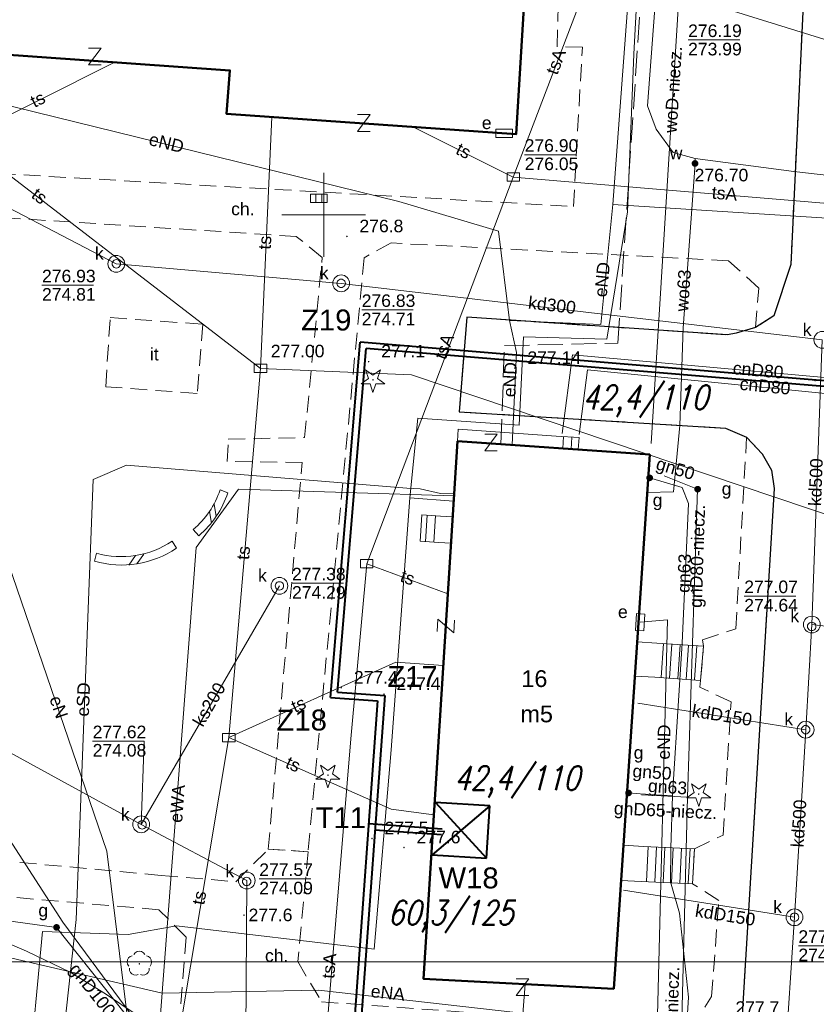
# Model space of a CAD drawing. Extents: x 0 to 6569664, y 0 to 5584502.
# Tile 51 of 64: x 6568532 to 6568579, y 5584103 to 5584162. Entities that reach past the tile are written whole.
import ezdxf
from ezdxf.enums import TextEntityAlignment as Align

# ---------------------------------------------------------------- set-up
doc = ezdxf.new("R2010")
doc.units = 0
doc.header["$PDSIZE"] = 0.75
for name, pattern in [('GAK', [3.5, 2, -0.7, 0.1, -0.7]), ('PRZER2-1', [1.5, 1, -0.5]), ('PRZER3-1', [2, 1.5, -0.5])]:
    doc.linetypes.add(name, pattern=pattern)
doc.layers.get('0').update_dxf_attribs({"linetype": 'CONTINUOUS'})
doc.layers.get('Defpoints').update_dxf_attribs({"linetype": 'CONTINUOUS'})
for name, color, linetype, lineweight in [('alarm', 51, 'CONTINUOUS', 50), ('EGBS', 7, 'CONTINUOUS', 18), ('EGBU', 7, 'CONTINUOUS', 50), ('EGBU_O', 7, 'CONTINUOUS', 50), ('GEPADR_O', 7, 'CONTINUOUS', 18), ('GEPPHC', 7, 'CONTINUOUS', 18), ('GUPPRZ_O', 7, 'CONTINUOUS', 18), ('OTDN', 7, 'CONTINUOUS', 18), ('OTKC', 7, 'CONTINUOUS', 18), ('OTKC_O', 7, 'CONTINUOUS', 18), ('OTKJ', 7, 'CONTINUOUS', 18), ('OTKK', 7, 'CONTINUOUS', 25), ('OTRN', 7, 'CONTINUOUS', 13), ('OTRN_O', 7, 'CONTINUOUS', 13), ('OTRS', 7, 'CONTINUOUS', 13), ('OTRS_O', 7, 'CONTINUOUS', 13), ('OTZI', 7, 'CONTINUOUS', 18), ('OTZI_O', 7, 'CONTINUOUS', 18), ('ramka sekcji', 7, 'CONTINUOUS', 18), ('siec', 7, 'GAK', 70), ('SUPK', 7, 'CONTINUOUS', 18), ('SUPW', 7, 'CONTINUOUS', 18), ('SUPW_O', 7, 'CONTINUOUS', 18)]:
    doc.layers.add(name, color=color, linetype=linetype, lineweight=lineweight)
for name, color, linetype, lineweight, true_color in [('OTZG', 7, 'CONTINUOUS', 18, 0x008000), ('OTZL', 7, 'CONTINUOUS', 18, 0x008000), ('SUCP', 7, 'CONTINUOUS', 18, 0xd200d2), ('SUCP_O', 7, 'CONTINUOUS', 18, 0xd200d2), ('SUEP', 1, 'CONTINUOUS', 18, 0xff0000), ('SUEP_O', 1, 'CONTINUOUS', 18, 0xff0000), ('SUES', 1, 'CONTINUOUS', 18, 0xff0000), ('SUES_O', 1, 'CONTINUOUS', 18, 0xff0000), ('SUGP', 7, 'CONTINUOUS', 18, 0xbfbf00), ('SUGP_O', 7, 'CONTINUOUS', 18, 0xbfbf00), ('SUGU', 7, 'CONTINUOUS', 18, 0xbfbf00), ('SUGU_O', 7, 'CONTINUOUS', 18, 0xbfbf00), ('SUGW', 7, 'CONTINUOUS', 18, 0xbfbf00), ('SUGW_O', 7, 'CONTINUOUS', 18, 0xbfbf00), ('SUKK', 7, 'CONTINUOUS', 18, 0x803300), ('SUKP', 7, 'CONTINUOUS', 18, 0x803300), ('SUKP_O', 7, 'CONTINUOUS', 18, 0x803300), ('SUTP', 7, 'CONTINUOUS', 18, 0xff9100), ('SUTP_O', 7, 'CONTINUOUS', 18, 0xff9100), ('SUWP', 5, 'CONTINUOUS', 18, 0x0000ff), ('SUWP_O', 5, 'CONTINUOUS', 18, 0x0000ff), ('SUWW', 5, 'CONTINUOUS', 18, 0x0000ff), ('SUWW_O', 5, 'CONTINUOUS', 18, 0x0000ff)]:
    doc.layers.add(name, color=color, linetype=linetype, lineweight=lineweight, true_color=true_color)
doc.styles.add('Arial', font='arial.ttf')
doc.styles.add('GEO-INFO', font='arial.ttf')
doc.styles.add('UZBROJENIE', font='SIMPLEX.shx', dxfattribs={"width": 0.8, "oblique": 15.00003, "height": 0.9})
doc.dimstyles.get("Standard").update_dxf_attribs({"dimtxt": 0.18, "dimasz": 0.18, "dimexe": 0.18, "dimexo": 0.0625, "dimgap": 0.09, "dimtad": 0, "dimtih": 1, "dimtoh": 1, "dimdec": 4, "dimzin": 0, "dimdsep": 46, "dimtxsty": 'Standard', "dimcen": 0.09, "dimadec": 0, "dimazin": 0, "dimtfac": 1, "dimtdec": 4, "dimtofl": 0, "dimtmove": 0, "dimatfit": 3, "dimfxl": 0, "dimtolj": 1, "dimtzin": 0, "dimarcsym": 0})

# ---------------------------------------------------------------- blocks, each defined once
blk = doc.blocks.new('D_GSPRDL1')
blk.add_hatch(color=0).paths.add_polyline_path([(0, -0.045), (0.013906, -0.042798), (0.02645, -0.036406), (0.036406, -0.02645), (0.042798, -0.013906), (0.045, 0), (0.042798, 0.013906), (0.036406, 0.02645), (0.02645, 0.036406), (0.013906, 0.042798), (0, 0.045), (-0.013906, 0.042798), (-0.02645, 0.036406), (-0.036406, 0.02645), (-0.042798, 0.013906), (-0.045, 0), (-0.042798, -0.013906), (-0.036406, -0.02645), (-0.02645, -0.036406), (-0.013906, -0.042798)])
at = {"color": 0}
for points in [[(-0.324277, 0.563333), (-0.240553, 0.662679), (-0.127956, 0.727494), (0, 0.75), (0.127956, 0.727494), (0.240553, 0.662679), (0.324277, 0.563333)], [(-0.635969, -0.134326), (-0.70458, -0.024001), (-0.731429, 0.103115), (-0.713292, 0.231763), (-0.652348, 0.346501), (-0.55591, 0.433559), (-0.435555, 0.482485)], [(0.435555, 0.482485), (0.55591, 0.433559), (0.652348, 0.346501), (0.713292, 0.231763), (0.731429, 0.103115), (0.70458, -0.024001), (0.635969, -0.134326)], [(-0.068773, -0.646351), (-0.194901, -0.677512), (-0.324092, -0.663766), (-0.440839, -0.606763), (-0.531129, -0.513345), (-0.584125, -0.394725), (-0.593465, -0.265141)], [(0.593465, -0.265141), (0.584125, -0.394725), (0.531129, -0.513345), (0.440839, -0.606763), (0.324092, -0.663766), (0.194901, -0.677512), (0.068773, -0.646351)]]:
    blk.add_lwpolyline(points, dxfattribs=at)
blk = doc.blocks.new('D_GSPRDI1')
blk.add_hatch(color=0).paths.add_polyline_path([(0, -0.045), (0.013906, -0.042798), (0.02645, -0.036406), (0.036406, -0.02645), (0.042798, -0.013906), (0.045, 0), (0.042798, 0.013906), (0.036406, 0.02645), (0.02645, 0.036406), (0.013906, 0.042798), (0, 0.045), (-0.013906, 0.042798), (-0.02645, 0.036406), (-0.036406, 0.02645), (-0.042798, 0.013906), (-0.045, 0), (-0.042798, -0.013906), (-0.036406, -0.02645), (-0.02645, -0.036406), (-0.013906, -0.042798)])
at = {"color": 0}
blk.add_lwpolyline([(0.272471, 0.088531), (0.713338, -0.231778), (0.168396, -0.231778), (0, -0.750048), (-0.168396, -0.231778), (-0.713338, -0.231778), (-0.272471, 0.088531), (-0.440867, 0.606801), (0, 0.286493), (0.440867, 0.606801)], close=True, dxfattribs=at)
blk = doc.blocks.new('D_GSPWPN1')
blk.add_hatch(color=0).paths.add_polyline_path([(-0.045, 0), (-0.043467, -0.011647), (-0.038971, -0.0225), (-0.03182, -0.03182), (-0.0225, -0.038971), (-0.011647, -0.043467), (0, -0.045), (0.011647, -0.043467), (0.0225, -0.038971), (0.03182, -0.03182), (0.038971, -0.0225), (0.043467, -0.011647), (0.045, 0), (0.043467, 0.011647), (0.038971, 0.0225), (0.03182, 0.03182), (0.0225, 0.038971), (0.011647, 0.043467), (0, 0.045), (-0.011647, 0.043467), (-0.0225, 0.038971), (-0.03182, 0.03182), (-0.038971, 0.0225), (-0.043467, 0.011647)])
blk = doc.blocks.new('D_GSPWPS1')
blk.add_hatch(color=0).paths.add_polyline_path([(-0.045, 0), (-0.043467, -0.011647), (-0.038971, -0.0225), (-0.03182, -0.03182), (-0.0225, -0.038971), (-0.011647, -0.043467), (0, -0.045), (0.011647, -0.043467), (0.0225, -0.038971), (0.03182, -0.03182), (0.038971, -0.0225), (0.043467, -0.011647), (0.045, 0), (0.043467, 0.011647), (0.038971, 0.0225), (0.03182, 0.03182), (0.0225, 0.038971), (0.011647, 0.043467), (0, 0.045), (-0.011647, 0.043467), (-0.0225, 0.038971), (-0.03182, 0.03182), (-0.038971, 0.0225), (-0.043467, 0.011647)])
blk = doc.blocks.new('D_GUPIKP1_3')
at = {"color": 0}
blk.add_lwpolyline([(0.375, -0.25), (-0.375, -0.25), (-0.375, 0.25), (0.375, 0.25)], close=True, dxfattribs=at)
blk = doc.blocks.new('D_GUPWZA1')
blk.add_hatch(color=0).paths.add_polyline_path([(-0.2, 0), (-0.193185, -0.051764), (-0.173205, -0.1), (-0.141421, -0.141421), (-0.1, -0.173205), (-0.051764, -0.193185), (0, -0.2), (0.051764, -0.193185), (0.1, -0.173205), (0.141421, -0.141421), (0.173205, -0.1), (0.193185, -0.051764), (0.2, 0), (0.193185, 0.051764), (0.173205, 0.1), (0.141421, 0.141421), (0.1, 0.173205), (0.051764, 0.193185), (0, 0.2), (-0.051764, 0.193185), (-0.1, 0.173205), (-0.141421, 0.141421), (-0.173205, 0.1), (-0.193185, 0.051764)])
blk = doc.blocks.new('D_GUPESE1')
at = {"color": 0}
blk.add_lwpolyline([(-0.5, -0.25), (-0.5, 0.25), (0.5, 0.25), (0.5, -0.25)], close=True, dxfattribs=at)
blk = doc.blocks.new('D_GUPIWZ1_1')
at = {"color": 0}
blk.add_lwpolyline([(0, 0.25), (0.064705, 0.241481), (0.125, 0.216506), (0.176777, 0.176777), (0.216506, 0.125), (0.241481, 0.064705), (0.25, 0), (0.241481, -0.064705), (0.216506, -0.125), (0.176777, -0.176777), (0.125, -0.216506), (0.064705, -0.241481), (0, -0.25), (-0.064705, -0.241481), (-0.125, -0.216506), (-0.176777, -0.176777), (-0.216506, -0.125), (-0.241481, -0.064705), (-0.25, 0), (-0.241481, 0.064705), (-0.216506, 0.125), (-0.176777, 0.176777), (-0.125, 0.216506), (-0.064705, 0.241481)], close=True, dxfattribs=at)
blk = doc.blocks.new('D_GUPKKS1')
at = {"color": 0}
blk.add_lwpolyline([(0.5, -0.25), (-0.5, -0.25), (-0.5, 0.25), (0.5, 0.25)], close=True, dxfattribs=at)
for points in [[(-0.175, -0.25), (-0.175, 0.25)], [(0.175, -0.25), (0.175, 0.25)]]:
    blk.add_lwpolyline(points, dxfattribs=at)
blk = doc.blocks.new('D_GUPGZA1')
blk.add_hatch(color=0).paths.add_polyline_path([(-0.2, 0), (-0.193185, -0.051764), (-0.173205, -0.1), (-0.141421, -0.141421), (-0.1, -0.173205), (-0.051764, -0.193185), (0, -0.2), (0.051764, -0.193185), (0.1, -0.173205), (0.141421, -0.141421), (0.173205, -0.1), (0.193185, -0.051764), (0.2, 0), (0.193185, 0.051764), (0.173205, 0.1), (0.141421, 0.141421), (0.1, 0.173205), (0.051764, 0.193185), (0, 0.2), (-0.051764, 0.193185), (-0.1, 0.173205), (-0.141421, 0.141421), (-0.173205, 0.1), (-0.193185, 0.051764)])
blk = doc.blocks.new('D_GUPGUT1')
blk.add_hatch(color=0).paths.add_polyline_path([(-0.2, 0), (-0.193185, -0.051764), (-0.173205, -0.1), (-0.141421, -0.141421), (-0.1, -0.173205), (-0.051764, -0.193185), (0, -0.2), (0.051764, -0.193185), (0.1, -0.173205), (0.141421, -0.141421), (0.173205, -0.1), (0.193185, -0.051764), (0.2, 0), (0.193185, 0.051764), (0.173205, 0.1), (0.141421, 0.141421), (0.1, 0.173205), (0.051764, 0.193185), (0, 0.2), (-0.051764, 0.193185), (-0.1, 0.173205), (-0.141421, 0.141421), (-0.173205, 0.1), (-0.193185, 0.051764)])
blk = doc.blocks.new('D_GEPPHC1')
at = {"color": 0}
blk.add_lwpolyline([(-0.375, 0.5), (0.375, 0.5), (-0.375, -0.5), (0.375, -0.5)], dxfattribs=at)
blk = doc.blocks.new('D_ODTN_1')
at = {"color": 0}
for points in [[(-0.5, -0.25), (0, 0.25)], [(0, -0.25), (0.5, 0.25)]]:
    blk.add_lwpolyline(points, dxfattribs=at)
blk = doc.blocks.new('D_GSLDSO2')
at = {"color": 0}
blk.add_lwpolyline([(0, 0.25), (0, -0.25)], dxfattribs=at)
blk = doc.blocks.new('*D45')
at = {"layer": 'Defpoints', "color": 0}
for p in [(6568647.5, 5584150), (6568650, 5584150), (0, 0)]:
    blk.add_point(p, dxfattribs=at)
at = {"layer": 'ramka sekcji', "color": 0, "lineweight": -2}
blk.add_line((6568649.938, 5584150), (6568647.5, 5584150), dxfattribs=at)
at = {"layer": 'ramka sekcji', "color": 0, "insert": (6568644.106, 5584150), "char_height": 0.75, "attachment_point": 5, "style": 'GEO-INFO'}
blk.add_mtext('\\A1;5584150.0000', dxfattribs=at)
blk = doc.blocks.new('*D46')
at = {"layer": 'Defpoints', "color": 0}
for p in [(6568650, 5584152.5), (6568650, 5584150), (0, 0)]:
    blk.add_point(p, dxfattribs=at)
at = {"layer": 'ramka sekcji', "color": 0, "lineweight": -2}
blk.add_line((6568650, 5584150.062), (6568650, 5584152.5), dxfattribs=at)
at = {"layer": 'ramka sekcji', "color": 0, "insert": (6568650, 5584155.896), "char_height": 0.75, "attachment_point": 5, "rotation": 90, "style": 'GEO-INFO'}
blk.add_mtext('\\A1;6568650.0000', dxfattribs=at)

msp = doc.modelspace()

# ---------------------------------------------------------------- linework, layer by layer
at = {"layer": 'EGBS', "linetype": 'Continuous', "lineweight": 18, "elevation": 10.18}
for points in [[(6568565.1998, 5584135.98732), (6568565.25, 5584136.7), (6568563.88, 5584136.79), (6568558.03, 5584137.2), (6568557.98, 5584136.49), (6568563.83009, 5584136.08268)], [(6568555.86, 5584132.1), (6568555.76, 5584130.52), (6568556.88, 5584130.44), (6568557.58749, 5584130.39087), (6568557.68916, 5584131.97075), (6568556.98, 5584132.02)], [(6568572.5, 5584122.21), (6568572.68, 5584124.25), (6568569.88, 5584124.43), (6568568.71636, 5584124.51158), (6568568.57872, 5584122.47004), (6568569.76, 5584122.4)], [(6568572.02, 5584110.07), (6568572.14, 5584112.15), (6568569.1, 5584112.3), (6568567.89779, 5584112.37005), (6568567.75554, 5584110.26011), (6568568.96, 5584110.21)]]:
    msp.add_lwpolyline(points, close=True, dxfattribs=at)
for points in [[(6568564.31554, 5584136.76139), (6568564.26894, 5584136.05213)], [(6568564.81446, 5584136.72861), (6568564.76774, 5584136.0174)], [(6568556.07064, 5584130.49781), (6568556.18343, 5584132.0769)], [(6568556.56936, 5584130.46219), (6568556.68216, 5584132.04127)], [(6568570.28206, 5584124.40415), (6568570.15148, 5584122.37285)], [(6568570.78103, 5584124.37208), (6568570.65028, 5584122.33826)], [(6568571.28, 5584124.34), (6568571.14909, 5584122.30368)], [(6568571.77897, 5584124.30792), (6568571.6479, 5584122.26909)], [(6568572.27794, 5584124.27585), (6568572.14671, 5584122.2345)], [(6568569.37152, 5584112.2866), (6568569.26836, 5584110.19589)], [(6568569.87091, 5584112.26196), (6568569.76784, 5584110.17304)], [(6568570.3703, 5584112.23732), (6568570.26732, 5584110.15019)], [(6568570.8697, 5584112.21268), (6568570.7668, 5584110.12734)], [(6568571.36909, 5584112.18804), (6568571.26628, 5584110.10448)], [(6568571.86848, 5584112.1634), (6568571.76576, 5584110.08163)]]:
    msp.add_lwpolyline(points, dxfattribs=at)
at = {"layer": 'EGBU', "linetype": 'Continuous', "lineweight": 50, "elevation": 10.18}
for points in [[(6568527.47, 5584162.43), (6568514.95, 5584163.31), (6568515.85341, 5584174.79452), (6568528.2, 5584173.99), (6568528.0043, 5584170.77341), (6568545.17, 5584170.16), (6568544.99, 5584167.48), (6568562.18, 5584166.31), (6568561.48, 5584154.81), (6568544.19, 5584156.04), (6568544.4, 5584158.62), (6568527.26, 5584159.84)], [(6568557.98, 5584136.49), (6568569.47, 5584135.69), (6568567.32, 5584103.8), (6568555.96, 5584104.39)]]:
    msp.add_lwpolyline(points, close=True, dxfattribs=at)
at = {"layer": 'GUPPRZ_O', "linetype": 'Continuous', "lineweight": 13, "elevation": 10.8, "flags": 128}
for points in [[(6568571.75546, 5584160.44259), (6568574.83546, 5584160.44259)], [(6568561.99576, 5584153.59188), (6568565.07576, 5584153.59188)], [(6568533.17685, 5584145.79955), (6568536.25685, 5584145.79955)], [(6568552.26446, 5584144.33087), (6568555.34446, 5584144.33087)], [(6568548.1019, 5584128.00649), (6568551.1819, 5584128.00649)], [(6568575.1073, 5584127.24561), (6568578.1873, 5584127.24561)], [(6568539.09863, 5584113.61504), (6568539.28129, 5584118.58461), (6568536.20129, 5584118.58461)], [(6568546.14921, 5584110.36004), (6568549.22921, 5584110.36004)], [(6568578.33969, 5584106.36816), (6568581.41969, 5584106.36816)]]:
    msp.add_lwpolyline(points, dxfattribs=at)
at = {"layer": 'OTDN', "linetype": 'Continuous', "lineweight": 18, "elevation": 10.18}
for points in [[(6568542.20185, 5584131.215, 0.14094293), (6568543.80562, 5584133.58699)], [(6568542.53815, 5584130.845, 0.13961018), (6568544.27438, 5584133.41301)], [(6568536.42758, 5584129.80328, 0.22058888), (6568540.9485, 5584130.52262)], [(6568536.31242, 5584129.31672, 0.21909142), (6568541.2115, 5584130.09738)]]:
    msp.add_lwpolyline(points, format="xyb", dxfattribs=at)
at = {"layer": 'OTKC', "linetype": 'PRZER2-1', "lineweight": 18, "elevation": 10.18}
for points in [[(6568511.13, 5584153.58), (6568564.91, 5584150.5), (6568565.44, 5584160.02), (6568563.93, 5584160.04), (6568564, 5584162.56), (6568565.57, 5584162.57), (6568565.81, 5584166.6), (6568554.43, 5584169.4), (6568553.25244, 5584166.91764), (6568551.71069, 5584167.02257), (6568550.54, 5584170.38), (6568537.56, 5584174.2), (6568536.09974, 5584170.48412), (6568534.81922, 5584170.52988), (6568534.08, 5584174.45), (6568522.22, 5584177.49)], [(6568579.27, 5584175.96), (6568577.89, 5584147.04), (6568576.88, 5584143.98), (6568575.77, 5584143.27), (6568575.98, 5584145.63), (6568574.16, 5584147.26), (6568554.03, 5584148.32), (6568552.41, 5584147.44), (6568549.06, 5584111.98), (6568546.69, 5584112.13), (6568548.71, 5584135.22), (6568544.24, 5584135.28), (6568544.3, 5584136.6), (6568548.86, 5584136.71), (6568549.91, 5584147.46), (6568548.36, 5584148.71), (6568512.64, 5584151)], [(6568518.41, 5584112.57), (6568540.29, 5584110.57), (6568544.75, 5584110.19), (6568546.69, 5584112.13), (6568549.06, 5584111.98), (6568548.45, 5584105.42), (6568549.87, 5584103.02), (6568571.95, 5584101.43), (6568573.16, 5584103.34), (6568573.59, 5584109.07), (6568572.02, 5584110.07), (6568572.14, 5584112.15), (6568573.84, 5584112.97), (6568574.32, 5584120.92), (6568572.45, 5584121.81), (6568572.5, 5584122.21), (6568572.68, 5584124.25), (6568572.62, 5584124.63), (6568574.6, 5584125.28), (6568575.25, 5584136.73), (6568576.17, 5584135.74), (6568576.73, 5584134.76), (6568576.9, 5584133.67), (6568574.89, 5584100.61)], [(6568540.76, 5584093.93), (6568541.78, 5584106.88), (6568540.15, 5584108.52), (6568520.91, 5584110.15)]]:
    msp.add_lwpolyline(points, dxfattribs=at)
at = {"layer": 'OTKJ', "linetype": 'PRZER3-1', "lineweight": 18, "elevation": 10.18}
msp.add_lwpolyline([(6568574.89, 5584100.61), (6568576.9, 5584133.67), (6568576.73, 5584134.76), (6568576.17, 5584135.74), (6568575.25, 5584136.73), (6568573.98, 5584137.27), (6568558.09, 5584138.24), (6568558.55, 5584143.89), (6568574.11, 5584142.83), (6568574.63, 5584142.93), (6568575.77, 5584143.27), (6568576.88, 5584143.98), (6568577.89, 5584147.04), (6568579.27, 5584175.96)], dxfattribs=at)
at = {"layer": 'OTKK', "linetype": 'Continuous', "lineweight": 25, "elevation": 10.18}
msp.add_lwpolyline([(6568579.27, 5584175.96), (6568577.89, 5584147.04), (6568576.88, 5584143.98), (6568575.77, 5584143.27), (6568574.63, 5584142.93), (6568574.11, 5584142.83), (6568558.55, 5584143.89), (6568558.09, 5584138.24), (6568573.98, 5584137.27), (6568575.25, 5584136.73), (6568576.17, 5584135.74), (6568576.73, 5584134.76), (6568576.9, 5584133.67), (6568574.89, 5584100.61)], dxfattribs=at)
at = {"layer": 'OTZI', "linetype": 'PRZER2-1', "lineweight": 18, "elevation": 10.1}
msp.add_lwpolyline([(6568537.25, 5584143.87), (6568542.79, 5584143.47), (6568542.45, 5584139.34), (6568536.98, 5584139.74)], close=True, dxfattribs=at)
at = {"layer": 'ramka sekcji'}
for q in [(6568550, 5584152.5), (6568547.5, 5584150), (6568550, 5584147.5), (6568552.5, 5584150)]:
    msp.add_line((6568550, 5584150), q, dxfattribs=at)
at = {"layer": 'siec', "linetype": 'ByBlock', "lineweight": 40}
for p, q in [((6568550.40279, 5584121.18744), (6568552.16807, 5584142.40148)), ((6568550.82997, 5584121.51131), (6568552.53652, 5584142.01961)), ((6568583.02736, 5584139.83359), (6568552.16807, 5584142.40148)), ((6568583.39582, 5584139.45172), (6568552.53652, 5584142.01961)), ((6568550.82997, 5584121.51131), (6568553.63862, 5584121.30223)), ((6568550.40279, 5584121.18744), (6568553.21143, 5584120.97837)), ((6568553.21143, 5584120.97837), (6568551.76672, 5584101.13095)), ((6568553.63862, 5584121.30223), (6568552.1939, 5584101.45481)), ((6568559.90885, 5584114.72142), (6568556.66726, 5584114.92541)), ((6568556.66726, 5584114.92541), (6568559.72579, 5584111.6042)), ((6568559.90885, 5584114.72142), (6568556.47029, 5584111.79538)), ((6568559.72579, 5584111.6042), (6568559.90885, 5584114.72142)), ((6568557.06244, 5584113.33411), (6568552.67823, 5584113.65324)), ((6568557.03703, 5584112.98503), (6568553.0543, 5584113.27494)), ((6568556.47029, 5584111.79538), (6568559.72579, 5584111.6042))]:
    msp.add_line(p, q, dxfattribs=at)
at = {"layer": 'siec', "linetype": 'ByBlock', "lineweight": 20}
msp.add_line((6568238.01967, 5584105.39829), (6568734.39713, 5584105.39829), dxfattribs=at)
at = {"layer": 'SUCP', "linetype": 'Continuous', "lineweight": 18, "elevation": 10.14}
for points in [[(6568564.24253, 5584136.95531), (6568564.86118, 5584141.64798), (6568587.00551, 5584139.65264)], [(6568565.24286, 5584136.88842), (6568565.74432, 5584140.75466), (6568586.94368, 5584138.64748)], [(6568562.02216, 5584104.07515), (6568561.68919, 5584099.73481), (6568567.16673, 5584099.37446), (6568566.80281, 5584092.73876)]]:
    msp.add_lwpolyline(points, dxfattribs=at)
at = {"layer": 'SUEP', "linetype": 'PRZER3-1', "lineweight": 18, "elevation": 10.14}
msp.add_lwpolyline([(6568560.58238, 5584136.31089), (6568560.7851, 5584142.19097), (6568567.55885, 5584142.33769), (6568569.72241, 5584174.7728), (6568568.75268, 5584175.93585), (6568566.54485, 5584176.9986), (6568520.37363, 5584194.58131), (6568501.89491, 5584203.47687), (6568485.93649, 5584207.97701), (6568481.66183, 5584212.65942), (6568442.07302, 5584224.70259), (6568418.51306, 5584225.75311), (6568412.04865, 5584222.77544), (6568410.68147, 5584195.95969), (6568396.48012, 5584196.06005), (6568395.09975, 5584194.7798), (6568393.23664, 5584142.88399), (6568393.16457, 5584107.22146), (6568387.31217, 5584102.15403)], dxfattribs=at)
at = {"layer": 'SUEP', "linetype": 'Continuous', "lineweight": 18, "elevation": 10.14}
for points in [[(6568529.61, 5584190.64), (6568533.66, 5584190.36), (6568541.9, 5584187.44), (6568555.45, 5584181.71), (6568569.37, 5584175.62), (6568568.52, 5584159.59), (6568568.14, 5584150.17), (6568566.9, 5584142.58), (6568561.93, 5584142.71), (6568561.67, 5584137.44), (6568555.62, 5584137.86), (6568555.14, 5584133.1), (6568554.03, 5584118.07), (6568553.01, 5584106.16), (6568541.2, 5584107.56), (6568538.33, 5584107.04), (6568533.21, 5584107.22), (6568532.35, 5584098.15)], [(6568513.84, 5584184.74), (6568513.42, 5584175.82), (6568512.75, 5584162.24), (6568512.75, 5584153.66), (6568511.73, 5584141.53), (6568511.14, 5584126.58), (6568517.89, 5584124.93), (6568523.5, 5584125.16), (6568531.17, 5584129.17), (6568537.04, 5584112.01), (6568538.56, 5584099.8), (6568554.87, 5584098.16), (6568555.17, 5584096.89)], [(6568538.34205, 5584175.49634), (6568568.54621, 5584167.93037), (6568567.26294, 5584150.61906)], [(6568567.26294, 5584150.61906), (6568566.55221, 5584143.45735), (6568561.09889, 5584143.68311), (6568560.42685, 5584149.01969), (6568554.47985, 5584150.80643), (6568526.70733, 5584157.6286), (6568514.6789, 5584159.39864), (6568500.93602, 5584164.42151)], [(6568567.26294, 5584150.61906), (6568584.42172, 5584149.5194)], [(6568561.09889, 5584143.68311), (6568561.5003, 5584141.79213), (6568561.25201, 5584136.26218)], [(6568445.94158, 5584095.72461), (6568463.08232, 5584095.53245), (6568469.09261, 5584094.92384), (6568472.44526, 5584094.27199), (6568479.09718, 5584093.38563), (6568501.60242, 5584091.16944), (6568510.47472, 5584090.11168), (6568531.72465, 5584088.14533), (6568533.163, 5584089.13494), (6568535.21086, 5584107.92978), (6568536.22578, 5584134.20382), (6568538.22056, 5584135.05463), (6568554.95303, 5584133.678), (6568555.75969, 5584133.63631), (6568556.96104, 5584133.35687), (6568557.78151, 5584133.33584)], [(6568557.77497, 5584133.2318), (6568544.91633, 5584133.62582), (6568542.39104, 5584130.14301), (6568539.19817, 5584088.45866), (6568533.50346, 5584088.01524)], [(6568555.14, 5584133.1), (6568557.75496, 5584132.91392)], [(6568569.91319, 5584101.43542), (6568570.51987, 5584125.82112), (6568568.9, 5584125.68)], [(6568543.04895, 5584097.72899), (6568539.48763, 5584100.91335), (6568534.41875, 5584107.77857), (6568523.75545, 5584124.26244)], [(6568540.34378, 5584103.54458), (6568519.21387, 5584108.4567), (6568515.71516, 5584111.05182), (6568503.34985, 5584113.7187)], [(6568569.91319, 5584101.43542), (6568549.69204, 5584103.72059), (6568540.34378, 5584103.54458)]]:
    msp.add_lwpolyline(points, dxfattribs=at)
at = {"layer": 'SUGP', "linetype": 'Continuous', "lineweight": 18, "elevation": 10.14}
for points in [[(6568570.13, 5584134.1), (6568569.46, 5584134.3)], [(6568572.32425, 5584133.62203), (6568570.32, 5584134.42)], [(6568570.89, 5584116.32), (6568571.41, 5584124.43), (6568571.78, 5584132.77), (6568571.41, 5584133.72), (6568570.13, 5584134.1)], [(6568571.30838, 5584098.84939), (6568571.7192, 5584115.23588), (6568572.32425, 5584133.62203)], [(6568458.83, 5584129.82), (6568459.24, 5584129.71), (6568460.2, 5584129.67), (6568468.74, 5584129.03), (6568479.87, 5584117.82), (6568483.1, 5584115), (6568488.73, 5584114.5), (6568494.42, 5584113.87), (6568496.56, 5584113.72), (6568499.7, 5584113.6), (6568500.52, 5584113.54), (6568512.13, 5584112.31), (6568519.66, 5584110.17), (6568521.23, 5584109.76), (6568528, 5584107.85), (6568532.26, 5584106.05), (6568534.85, 5584104.78), (6568536.97, 5584103.5), (6568540.76, 5584100.95), (6568556.2, 5584098.63), (6568558.41, 5584097.38), (6568559.66, 5584096.55), (6568560.85, 5584096.57), (6568561.32, 5584095.93)], [(6568571.39, 5584096.91), (6568571.77, 5584103.3), (6568571.25, 5584108.32), (6568570.71, 5584110.19), (6568570.73, 5584112.22), (6568570.82, 5584115.31), (6568570.89, 5584116.32)], [(6568568.9, 5584115.44), (6568568.2, 5584115.49)], [(6568570.82, 5584115.31), (6568568.9, 5584115.44)], [(6568571.7192, 5584115.23588), (6568568.98, 5584115.37)], [(6568488.21736, 5584113.58955), (6568489.91, 5584114), (6568495.64566, 5584113.37527), (6568505.4744, 5584113.11106), (6568512.647, 5584110.41918), (6568531.5921, 5584107.80216), (6568534.04564, 5584107.46376), (6568541.62208, 5584097.92971), (6568556.46, 5584097.29)]]:
    msp.add_lwpolyline(points, dxfattribs=at)
at = {"layer": 'SUKP', "linetype": 'Continuous', "lineweight": 18, "elevation": 10.14}
for points in [[(6568590.9598, 5584157.04824), (6568573.6282, 5584162.42214)], [(6568506.21248, 5584159.82292), (6568504.38659, 5584150.49952), (6568522.77738, 5584154.7994), (6568537.61338, 5584147.07684), (6568551.0394, 5584145.9098), (6568579.76714, 5584142.53764)], [(6568579.14172, 5584125.54023), (6568579.76714, 5584142.53764)], [(6568623.96972, 5584021.39394), (6568594.36033, 5584047.55093), (6568568.60146, 5584064.77377), (6568545.13518, 5584067.49805), (6568545.4042, 5584110.26428), (6568539.09863, 5584113.61504), (6568505.81597, 5584131.84069)], [(6568547.3519, 5584127.85095), (6568539.09863, 5584113.61504)], [(6568577.52836, 5584099.31317), (6568578.10915, 5584108.06592), (6568578.77484, 5584119.26532), (6568579.14172, 5584125.54023)], [(6568611.31882, 5584121.41247), (6568594.60453, 5584123.64444), (6568579.14172, 5584125.54023)], [(6568568.76291, 5584120.84356), (6568578.77484, 5584119.26532)], [(6568567.8988, 5584109.68528), (6568578.10915, 5584108.06592)]]:
    msp.add_lwpolyline(points, dxfattribs=at)
at = {"layer": 'SUPK', "linetype": 'Continuous', "lineweight": 18, "elevation": 10.14}
for points in [[(6568537.61338, 5584146.57684, -1), (6568537.61338, 5584147.57684, -1)], [(6568551.0394, 5584145.4098, -1), (6568551.0394, 5584146.4098, -1)], [(6568579.76714, 5584142.03764, -1), (6568579.76714, 5584143.03764, -1)], [(6568547.3519, 5584127.35095, -1), (6568547.3519, 5584128.35095, -1)], [(6568579.14172, 5584125.04023, -1), (6568579.14172, 5584126.04023, -1)], [(6568578.77484, 5584118.76532, -1), (6568578.77484, 5584119.76532, -1)], [(6568539.09863, 5584113.11504, -1), (6568539.09863, 5584114.11504, -1)], [(6568545.4042, 5584109.76428, -1), (6568545.4042, 5584110.76428, -1)], [(6568578.10915, 5584107.56592, -1), (6568578.10915, 5584108.56592, -1)]]:
    msp.add_lwpolyline(points, format="xyb", close=True, dxfattribs=at)
at = {"layer": 'SUTP', "linetype": 'Continuous', "lineweight": 18, "elevation": 10.14}
for points in [[(6568561.31736, 5584152.25858), (6568566.54103, 5584165.96694), (6568572.90809, 5584180.97013), (6568576.60059, 5584190.95904)], [(6568528.38554, 5584154.53443), (6568537.53362, 5584159.10874)], [(6568546.89159, 5584155.84781), (6568546.22854, 5584140.83128)], [(6568555.31196, 5584155.24879), (6568561.31736, 5584152.25858)], [(6568546.22854, 5584140.83128), (6568528.38554, 5584154.53443)], [(6568549.14326, 5584088.89683), (6568551.61898, 5584118.72103), (6568552.56429, 5584129.17402), (6568561.31736, 5584152.25858)], [(6568585.81698, 5584140.02031), (6568586.53653, 5584150.14336), (6568561.31736, 5584152.25858)], [(6568538.45712, 5584081.55457), (6568540.33073, 5584094.93775), (6568544.32745, 5584118.79709), (6568546.22854, 5584140.83128)], [(6568546.22854, 5584140.83128), (6568555.24527, 5584140.43943), (6568588.81, 5584129.14)], [(6568557.40662, 5584127.3783), (6568552.56429, 5584129.17402)], [(6568557.1373, 5584123.09852), (6568554.30007, 5584123.30593), (6568544.32745, 5584118.79709)], [(6568556.5768, 5584114.19168), (6568554.03342, 5584114.51182), (6568544.32745, 5584118.79709)]]:
    msp.add_lwpolyline(points, dxfattribs=at)
at = {"layer": 'SUWP', "linetype": 'Continuous', "lineweight": 18, "elevation": 10.14}
for points in [[(6568529.6599, 5584181.35292), (6568536.57505, 5584179.44187), (6568539.30473, 5584178.70699), (6568553.87292, 5584175.05441), (6568562.39734, 5584172.43405), (6568570.35066, 5584169.89633), (6568570.05045, 5584166.03217), (6568569.32325, 5584156.50206), (6568569.85126, 5584155.10876), (6568570.86908, 5584153.73177), (6568572.18399, 5584153.35868), (6568578.06442, 5584152.58439), (6568583.31245, 5584151.99196), (6568590.32742, 5584150.87227), (6568600.88308, 5584148.16806), (6568606.40063, 5584146.83906), (6568613.10053, 5584145.33527)], [(6568571.92617, 5584174.48857), (6568569.54514, 5584136.35752)], [(6568572.18399, 5584153.35868), (6568572.16773, 5584153.06845), (6568571.45415, 5584143.2585), (6568571.25946, 5584137.41554), (6568570.89041, 5584133.46048), (6568569.31702, 5584133.4209)]]:
    msp.add_lwpolyline(points, dxfattribs=at)

# ---------------------------------------------------------------- block references
at = {"layer": 'GEPPHC', "linetype": 'Continuous', "lineweight": 18}
for p in [(6568536.33562, 5584159.44991, 10.24), (6568552.39461, 5584155.48261, 10.24), (6568559.98693, 5584136.40234, 10.24), (6568561.86114, 5584103.89529, 10.24)]:
    msp.add_blockref('D_GEPPHC1', p, dxfattribs=at)
at = {"layer": 'GEPPHC', "linetype": 'Continuous', "lineweight": 18, "rotation": 266.2686105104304}
msp.add_blockref('D_GEPPHC1', (6568557.29181, 5584125.46189, 10.24), dxfattribs=at)
at = {"layer": 'OTDN', "linetype": 'Continuous', "lineweight": 18}
for name, p, rotation in [('D_GSLDSO2', (6568544.04, 5584133.5, 10.18), 69.63689249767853), ('D_ODTN_1', (6568543.37821, 5584132.14789, 10.18), 235.9368489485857), ('D_ODTN_1', (6568543.37821, 5584132.14789, 10.18), 235.9368489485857), ('D_GSLDSO2', (6568542.37, 5584131.03, 10.18), 42.26890146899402), ('D_GSLDSO2', (6568541.08, 5584130.31, 10.18), 31.73517782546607), ('D_GSLDSO2', (6568536.37, 5584129.56, 10.18), 346.6845436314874), ('D_ODTN_1', (6568538.80743, 5584129.41735, 10.18), 189.047571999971), ('D_ODTN_1', (6568538.80743, 5584129.41735, 10.18), 189.047571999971)]:
    msp.add_blockref(name, p, dxfattribs=dict(at, rotation=rotation))
at = {"layer": 'OTRN', "linetype": 'Continuous', "lineweight": 13}
for p in [(6568551.38, 5584148.71, 10.08), (6568552.68, 5584141.24, 10.08), (6568579.34, 5584140.11, 10.08), (6568551.05, 5584121.77, 10.08), (6568553.6, 5584121.39, 10.08), (6568552.88, 5584112.77, 10.08), (6568554.79, 5584112.23, 10.08), (6568545.24, 5584108.19, 10.08)]:
    msp.add_blockref('D_GSPWPN1', p, dxfattribs=at)
at = {"layer": 'OTRS', "linetype": 'Continuous', "lineweight": 13}
msp.add_blockref('D_GSPWPS1', (6568561.41, 5584140.85, 10.08), dxfattribs=at)
at = {"layer": 'OTZG', "linetype": 'Continuous', "lineweight": 18}
for p in [(6568552.94, 5584140.15, 10.12), (6568550.25, 5584116.55, 10.12), (6568572.39, 5584115.42, 10.12)]:
    msp.add_blockref('D_GSPRDI1', p, dxfattribs=at)
at = {"layer": 'OTZL', "linetype": 'Continuous', "lineweight": 18}
msp.add_blockref('D_GSPRDL1', (6568538.99, 5584105.29, 10.12), dxfattribs=at)
at = {"layer": 'SUES', "linetype": 'Continuous', "lineweight": 18}
msp.add_blockref('D_GUPESE1', (6568560.77, 5584154.87, 10.16), dxfattribs=at)
at = {"layer": 'SUES', "linetype": 'Continuous', "lineweight": 18, "rotation": 86.78440089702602}
msp.add_blockref('D_GUPESE1', (6568568.9, 5584125.68, 10.16), dxfattribs=at)
at = {"layer": 'SUGU', "linetype": 'Continuous', "lineweight": 18}
for p in [(6568572.32425, 5584133.62203, 10.16), (6568534.04564, 5584107.46376, 10.16)]:
    msp.add_blockref('D_GUPGUT1', p, dxfattribs=at)
at = {"layer": 'SUGW', "linetype": 'Continuous', "lineweight": 18}
for p in [(6568569.46, 5584134.3, 10.16), (6568568.2, 5584115.49, 10.16)]:
    msp.add_blockref('D_GUPGZA1', p, dxfattribs=at)
at = {"layer": 'SUKK', "linetype": 'Continuous', "lineweight": 18}
msp.add_blockref('D_GUPKKS1', (6568549.71, 5584150.99, 10.16), dxfattribs=at)
at = {"layer": 'SUPK', "linetype": 'Continuous', "lineweight": 18}
for p in [(6568561.31736, 5584152.25858, 10.16), (6568546.22854, 5584140.83128, 10.16), (6568552.56429, 5584129.17402, 10.16), (6568544.32745, 5584118.79709, 10.16)]:
    msp.add_blockref('D_GUPIKP1_3', p, dxfattribs=at)
at = {"layer": 'SUPW', "linetype": 'Continuous', "lineweight": 18}
for p in [(6568537.61338, 5584147.07684, 10.18), (6568551.0394, 5584145.9098, 10.18), (6568547.3519, 5584127.85095, 10.18), (6568579.1354, 5584125.43041, 10.18), (6568578.77484, 5584119.26532, 10.18), (6568539.15519, 5584113.58426, 10.18), (6568545.39921, 5584110.20449, 10.18), (6568578.10915, 5584108.06592, 10.18)]:
    msp.add_blockref('D_GUPIWZ1_1', p, dxfattribs=at)
at = {"layer": 'SUWW', "linetype": 'Continuous', "lineweight": 18}
msp.add_blockref('D_GUPWZA1', (6568572.16773, 5584153.06845, 10.16), dxfattribs=at)

# ---------------------------------------------------------------- texts
at = {"layer": 'alarm', "color": 0, "linetype": 'Continuous', "lineweight": 30, "style": 'GEO-INFO'}
for s, p in [('Z19', (6568550.14771, 5584143.72313, 0.66)), ('Z17', (6568555.2957, 5584122.43486, -9.52)), ('Z18', (6568548.68515, 5584119.84124, 10.84)), ('T11', (6568551.01956, 5584114.01333, 0.62)), ('W18', (6568558.64824, 5584110.41648, 0.62))]:
    msp.add_text(s, height=1.25, dxfattribs=at).set_placement(p, align=Align.MIDDLE)
at = {"layer": 'alarm', "color": 0, "lineweight": 30, "style": 'UZBROJENIE', "oblique": 15.00003, "width": 0.8}
for s, p in [('42,4/110', (6568565.43704, 5584138.38551, 10.14)), ('42,4/110', (6568557.77578, 5584115.65723)), ('60,3/125', (6568553.81774, 5584107.62466))]:
    msp.add_text(s, height=1.44, dxfattribs=at).set_placement(p)
at = {"layer": 'EGBU_O', "linetype": 'Continuous', "lineweight": 0, "style": 'Arial'}
msp.add_text('m5', height=1, dxfattribs=at).set_placement((6568562.715, 5584119.7063, 10.8), align=Align.CENTER)
at = {"layer": 'GEPADR_O', "linetype": 'Continuous', "lineweight": 0, "style": 'Arial'}
msp.add_text('16', height=1, dxfattribs=at).set_placement((6568561.79987, 5584121.8135, 10.8))
at = {"layer": 'GUPPRZ_O', "linetype": 'Continuous', "lineweight": 0, "style": 'Arial'}
for s, p in [('276.19', (6568571.75546, 5584160.61509, 10.8)), ('273.99', (6568571.75546, 5584159.52009, 10.8)), ('276.90', (6568561.99576, 5584153.76438, 10.8)), ('276.05', (6568561.99576, 5584152.66938, 10.8)), ('276.70', (6568572.1439, 5584151.9998, 10.8)), ('276.93', (6568533.17685, 5584145.97205, 10.8)), ('274.81', (6568533.17685, 5584144.87705, 10.8)), ('276.83', (6568552.26446, 5584144.50337, 10.8)), ('274.71', (6568552.26446, 5584143.40837, 10.8)), ('277.00', (6568546.83809, 5584141.49425, 10.8)), ('277.38', (6568548.1019, 5584128.17899, 10.8)), ('274.29', (6568548.1019, 5584127.08399, 10.8)), ('277.07', (6568575.1073, 5584127.41811, 10.8)), ('274.64', (6568575.1073, 5584126.32311, 10.8)), ('277.62', (6568536.20129, 5584118.75711, 10.8)), ('274.08', (6568536.20129, 5584117.66211, 10.8)), ('277.57', (6568546.14921, 5584110.53254, 10.8)), ('274.09', (6568546.14921, 5584109.43754, 10.8)), ('277.43', (6568578.33969, 5584106.54066, 10.8)), ('274.74', (6568578.33969, 5584105.44566, 10.8))]:
    msp.add_text(s, height=0.75, dxfattribs=at).set_placement(p)
at = {"layer": 'OTKC_O', "linetype": 'Continuous', "lineweight": 0, "style": 'Arial'}
for p in [(6568545.17, 5584149.97904, 10.8), (6568547.19041, 5584105.40888, 10.8)]:
    msp.add_text('ch.', height=0.75, dxfattribs=at).set_placement(p, align=Align.CENTER)
at = {"layer": 'OTRN_O', "linetype": 'Continuous', "lineweight": 0, "style": 'Arial'}
for s, p in [('276.8', (6568552.13, 5584148.96, 10.8)), ('277.1', (6568553.43, 5584141.49, 10.8)), ('277.4', (6568551.8, 5584122.02, 10.8)), ('277.4', (6568554.35, 5584121.64, 10.8)), ('277.5', (6568553.63, 5584113.02, 10.8)), ('277.6', (6568555.54, 5584112.48, 10.8)), ('277.6', (6568545.5104, 5584107.83269, 10.8)), ('277.7', (6568574.58, 5584102.3, 10.8))]:
    msp.add_text(s, height=0.75, dxfattribs=at).set_placement(p)
at = {"layer": 'OTRS_O', "linetype": 'Continuous', "lineweight": 0, "style": 'Arial'}
msp.add_text('277.14', height=0.75, dxfattribs=at).set_placement((6568562.16, 5584141.1, 10.8))
at = {"layer": 'OTZI_O', "linetype": 'Continuous', "lineweight": 0, "style": 'Arial'}
msp.add_text('it', height=0.75, dxfattribs=at).set_placement((6568539.885, 5584141.31018, 10.8), align=Align.CENTER)
at = {"layer": 'SUCP_O', "linetype": 'Continuous', "lineweight": 0, "style": 'Arial'}
for rotation, p in [(354.8512134, (6568575.907, 5584140.35802, 10.8)), (354.323548, (6568576.31497, 5584139.40903, 10.8))]:
    msp.add_text('cnD80', height=0.75, rotation=rotation, dxfattribs=at).set_placement(p, align=Align.CENTER)
at = {"layer": 'SUEP_O', "linetype": 'Continuous', "lineweight": 0, "style": 'Arial'}
for s, rotation, p in [('eND', 346.1988651, (6568540.52358, 5584153.93251, 10.8)), ('eND', 84.3325269, (6568566.99065, 5584146.09984, 10.8)), ('eND', 87.32221, (6568561.49305, 5584140.1461, 10.8)), ('eSD', 87.787865, (6568536.01158, 5584121.05547, 10.8)), ('eN', 288.8845143, (6568533.82732, 5584120.49501, 10.8)), ('eND', 88.5748667, (6568570.67891, 5584118.51753, 10.8)), ('eWA', 85.6199083, (6568541.62458, 5584114.81828, 10.8)), ('eNA', 353.5524355, (6568553.79032, 5584103.18844, 10.8))]:
    msp.add_text(s, height=0.75, rotation=rotation, dxfattribs=at).set_placement(p, align=Align.CENTER)
at = {"layer": 'SUES_O', "linetype": 'Continuous', "lineweight": 0, "style": 'Arial'}
for p in [(6568560.02, 5584155.12, 10.8), (6568568.15, 5584125.93, 10.8)]:
    msp.add_text('e', height=0.75, dxfattribs=at).set_placement(p, align=Align.RIGHT)
at = {"layer": 'SUGP_O', "linetype": 'Continuous', "lineweight": 0, "style": 'Arial'}
for s, rotation, p in [('gn50', 343.3792452, (6568570.89837, 5584134.49527, 10.8)), ('gnD80-niecz.', 88.1151676, (6568572.67325, 5584129.61448, 10.8)), ('gn63', 87.45977, (6568571.88819, 5584128.58699, 10.8)), ('gn50', 355.9143832, (6568569.57709, 5584116.35406, 10.8)), ('gn63', 356.1265084, (6568570.50684, 5584115.4769, 10.8)), ('gnD65-niecz.', 357.2992723, (6568570.39424, 5584114.06597, 10.8)), ('gnD100-niecz.', 308.4731656, (6568536.86441, 5584102.29699, 10.8)), ('gnD80-niecz.', 88.5638564, (6568571.14971, 5584102.02998, 10.8))]:
    msp.add_text(s, height=0.75, rotation=rotation, dxfattribs=at).set_placement(p, align=Align.CENTER)
at = {"layer": 'SUGU_O', "linetype": 'Continuous', "lineweight": 0, "style": 'Arial'}
for p in [(6568574.34474, 5584133.27953, 10.8), (6568533.54358, 5584108.11, 10.8)]:
    msp.add_text('g', height=0.75, dxfattribs=at).set_placement(p, align=Align.RIGHT)
at = {"layer": 'SUGW_O', "linetype": 'Continuous', "lineweight": 0, "style": 'Arial'}
for p in [(6568570.22504, 5584132.59858, 10.8), (6568569.0899, 5584117.52614, 10.8)]:
    msp.add_text('g', height=0.75, dxfattribs=at).set_placement(p, align=Align.RIGHT)
at = {"layer": 'SUKP_O', "linetype": 'Continuous', "lineweight": 0, "style": 'Arial'}
for s, rotation, p in [('kd300', 353.3050597, (6568563.58945, 5584144.24561, 10.8)), ('kd500', 87.892722, (6568579.74771, 5584134.02814, 10.8)), ('ks200', 59.8969787, (6568543.47916, 5584120.5858, 10.8)), ('kdD150', 351.041821, (6568573.72318, 5584119.76454, 10.8)), ('kd500', 86.5983192, (6568578.73496, 5584113.6482, 10.8)), ('kdD150', 350.987959, (6568573.91623, 5584107.8286, 10.8))]:
    msp.add_text(s, height=0.75, rotation=rotation, dxfattribs=at).set_placement(p, align=Align.CENTER)
at = {"layer": 'SUPW_O', "linetype": 'Continuous', "lineweight": 0, "style": 'Arial'}
for p in [(6568536.86338, 5584147.32684, 10.8), (6568550.2894, 5584146.1598, 10.8), (6568579.12354, 5584142.77515, 10.8), (6568546.6019, 5584128.10095, 10.8), (6568578.3854, 5584125.68041, 10.8), (6568578.02484, 5584119.51532, 10.8), (6568538.40519, 5584113.83426, 10.8), (6568544.64921, 5584110.45449, 10.8), (6568577.35915, 5584108.31592, 10.8)]:
    msp.add_text('k', height=0.75, dxfattribs=at).set_placement(p, align=Align.RIGHT)
at = {"layer": 'SUTP_O', "linetype": 'Continuous', "lineweight": 0, "style": 'Arial'}
for s, rotation, p in [('tsA', 69.1403011, (6568564.20343, 5584159.00826, 10.8)), ('ts', 26.5663659, (6568533.09083, 5584156.55909, 10.8)), ('ts', 333.5303344, (6568558.18385, 5584153.49097, 10.8)), ('ts', 322.4762828, (6568532.80451, 5584150.83153, 10.8)), ('tsA', 355.2056281, (6568573.90241, 5584150.90852, 10.8)), ('ts', 87.4717365, (6568546.85325, 5584148.3266, 10.8)), ('tsA', 69.234585, (6568557.53114, 5584142.00926, 10.8)), ('ts', 85.068794, (6568545.57038, 5584129.78896, 10.8)), ('ts', 339.6532899, (6568554.88341, 5584128.00099, 10.8)), ('ts', 24.328796, (6568548.64806, 5584120.42747, 10.8)), ('ts', 336.1781358, (6568548.02386, 5584116.86566, 10.8)), ('ts', 80.4905728, (6568542.92448, 5584109.16672, 10.8)), ('tsA', 85.2547391, (6568550.68423, 5584105.13403, 10.8))]:
    msp.add_text(s, height=0.75, rotation=rotation, dxfattribs=at).set_placement(p, align=Align.CENTER)
at = {"layer": 'SUWP_O', "linetype": 'Continuous', "lineweight": 0, "style": 'Arial'}
for s, rotation, p in [('woD-niecz.', 86.4269088, (6568571.23059, 5584157.45765, 10.8)), ('wo63', 85.8395672, (6568571.83887, 5584145.45637, 10.8))]:
    msp.add_text(s, height=0.75, rotation=rotation, dxfattribs=at).set_placement(p, align=Align.CENTER)
at = {"layer": 'SUWW_O', "linetype": 'Continuous', "lineweight": 0, "style": 'Arial'}
msp.add_text('w', height=0.75, dxfattribs=at).set_placement((6568571.41773, 5584153.31845, 10.8), align=Align.RIGHT)

# ---------------------------------------------------------------- dimensions: what is measured, and where the dimension line sits
at = {"layer": 'ramka sekcji'}
for offset, dtype, picture, middle in [((0, 2.5), 1, '*D46', (6568650, 5584155.8956787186)), ((-2.5, 0), 0, '*D45', (6568644.1063676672, 5584150))]:
    dim = msp.add_ordinate_dim(feature_location=(6568650, 5584150), offset=offset, dtype=dtype, origin=(0, 0), dimstyle='Standard', override={"dimtxt": 0.75, "dimtxsty": 'GEO-INFO'}, dxfattribs=at)
    dim.commit()
    dim.dimension.update_dxf_attribs({"geometry": picture, "text_midpoint": middle})

doc.saveas('drawing.dxf')
